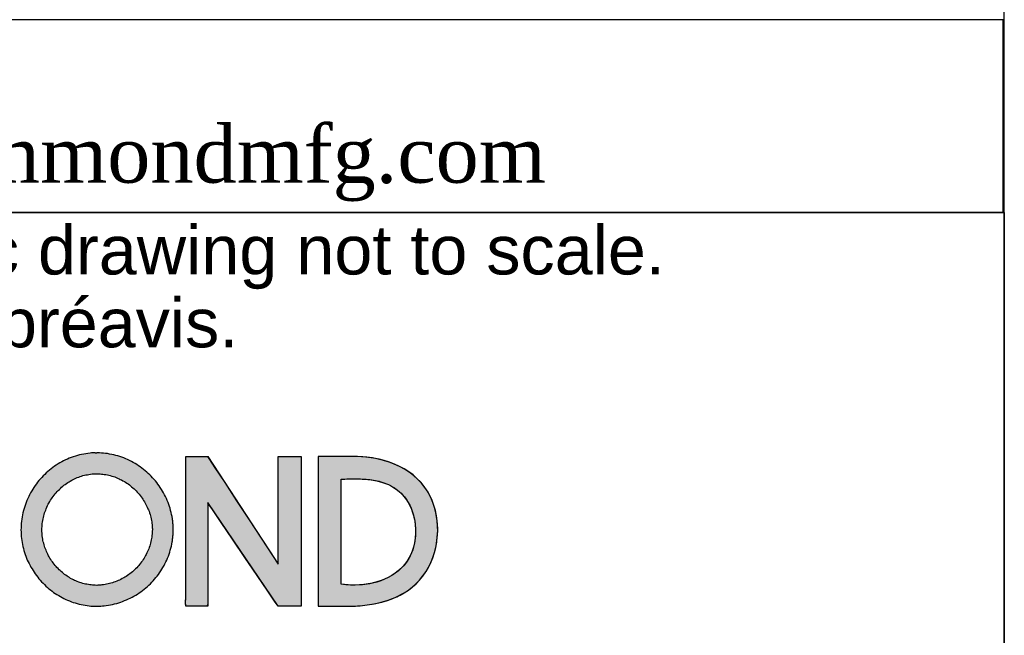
# Model space of a CAD drawing. Header units: inches. Extents: x 0 to 81.2, y 0 to 59.8.
# Tile 9 of 14: x 73.1 to 80, y 5.1 to 9.4. Entities that reach past the tile are written whole.
import ezdxf

# ---------------------------------------------------------------- set-up
doc = ezdxf.new("R2010")
doc.units = ezdxf.units.IN
doc.header["$MEASUREMENT"] = 0
doc.layers.add('Default', color=7, linetype='Continuous')

# ---------------------------------------------------------------- blocks, each defined once
blk = doc.blocks.new('Block1')
at = {"layer": 'Default', "linetype": 'Continuous'}
h = blk.add_hatch(color=7, dxfattribs=at)
edge = h.paths.add_edge_path()
edge.add_spline(control_points=[(2.1778, 1.2201), (2.1771, 1.22), (2.1759, 1.22), (2.1733, 1.2198), (2.1719, 1.2197), (2.1665, 1.2191), (2.1625, 1.2185), (2.1543, 1.2168), (2.1505, 1.2157), (2.1426, 1.2131), (2.139, 1.2116), (2.1316, 1.2081), (2.1281, 1.2062), (2.1212, 1.2019), (2.1179, 1.1996), (2.1115, 1.1946), (2.1085, 1.192), (2.1027, 1.1863), (2.1, 1.1834), (2.0948, 1.1772), (2.0924, 1.1739), (2.088, 1.1672), (2.0859, 1.1637), (2.0822, 1.1565), (2.0805, 1.1528), (2.0776, 1.1451), (2.0763, 1.1413), (2.0742, 1.1333), (2.0734, 1.1294), (2.0722, 1.1211), (2.0719, 1.117), (2.0716, 1.1086), (2.0718, 1.1046), (2.0724, 1.0965), (2.073, 1.0927), (2.0746, 1.0849), (2.0755, 1.0812), (2.0779, 1.0738), (2.0792, 1.0702), (2.0823, 1.0631), (2.0841, 1.0597), (2.0879, 1.053), (2.0899, 1.0498), (2.0944, 1.0435), (2.0968, 1.0405), (2.1018, 1.0348), (2.1045, 1.032), (2.1101, 1.0268), (2.113, 1.0244), (2.1192, 1.0198), (2.1223, 1.0177), (2.1289, 1.0137), (2.1322, 1.012), (2.1393, 1.0087), (2.1428, 1.0073), (2.1502, 1.0048), (2.1538, 1.0038), (2.1616, 1.0021), (2.1653, 1.0015), (2.1708, 1.0009), (2.1723, 1.0008), (2.1754, 1.0006), (2.1771, 1.0005), (2.1831, 1.0006), (2.1845, 1.0006), (2.1874, 1.0009), (2.189, 1.001), (2.1948, 1.0017), (2.1987, 1.0023), (2.2067, 1.0041), (2.2105, 1.0051), (2.2181, 1.0077), (2.2218, 1.0092), (2.229, 1.0126), (2.2325, 1.0144), (2.2393, 1.0185), (2.2425, 1.0207), (2.2488, 1.0255), (2.2518, 1.028), (2.2576, 1.0334), (2.2603, 1.0362), (2.2654, 1.0422), (2.2678, 1.0452), (2.2723, 1.0518), (2.2744, 1.0551), (2.2782, 1.0621), (2.2799, 1.0656), (2.2829, 1.073), (2.2842, 1.0767), (2.2864, 1.0845), (2.2873, 1.0884), (2.2883, 1.0945), (2.2886, 1.0964), (2.289, 1.1001), (2.2892, 1.1019), (2.2895, 1.1048), (2.2895, 1.1058), (2.2896, 1.1077), (2.2896, 1.1086), (2.2896, 1.1112), (2.2896, 1.1118), (2.2896, 1.1131), (2.2895, 1.1139), (2.2893, 1.1165), (2.2892, 1.1182), (2.2888, 1.1218), (2.2886, 1.1237), (2.2876, 1.1299), (2.2868, 1.1337), (2.2847, 1.1416), (2.2835, 1.1453), (2.2806, 1.1528), (2.2789, 1.1564), (2.2752, 1.1635), (2.2732, 1.1669), (2.2688, 1.1735), (2.2665, 1.1767), (2.2614, 1.1828), (2.2588, 1.1857), (2.2531, 1.1912), (2.2501, 1.1938), (2.2439, 1.1988), (2.2407, 1.201), (2.234, 1.2053), (2.2305, 1.2072), (2.2233, 1.2107), (2.2197, 1.2123), (2.2121, 1.215), (2.2084, 1.2161), (2.2004, 1.218), (2.1965, 1.2187), (2.1887, 1.2196), (2.1851, 1.2198), (2.1809, 1.2201), (2.1804, 1.2201), (2.18, 1.2201)], knot_values=[0, 0, 0, 0, 0.006253, 0.006253, 0.012505, 0.012505, 0.030829, 0.030829, 0.048882, 0.048882, 0.066764, 0.066764, 0.084548, 0.084548, 0.102286, 0.102286, 0.120012, 0.120012, 0.137747, 0.137747, 0.15551, 0.15551, 0.173315, 0.173315, 0.191184, 0.191184, 0.20915, 0.20915, 0.227262, 0.227262, 0.245593, 0.245593, 0.263702, 0.263702, 0.281026, 0.281026, 0.298163, 0.298163, 0.315172, 0.315172, 0.332097, 0.332097, 0.348969, 0.348969, 0.365805, 0.365805, 0.382621, 0.382621, 0.39943, 0.39943, 0.41625, 0.41625, 0.433104, 0.433104, 0.450033, 0.450033, 0.467091, 0.467091, 0.484355, 0.484355, 0.491212, 0.491212, 0.49807, 0.49807, 0.505746, 0.505746, 0.513421, 0.513421, 0.531337, 0.531337, 0.549023, 0.549023, 0.566548, 0.566548, 0.583962, 0.583962, 0.601305, 0.601305, 0.618607, 0.618607, 0.635893, 0.635893, 0.65319, 0.65319, 0.67053, 0.67053, 0.687954, 0.687954, 0.705517, 0.705517, 0.72329, 0.72329, 0.732328, 0.732328, 0.741367, 0.741367, 0.744906, 0.744906, 0.748446, 0.748446, 0.750825, 0.750825, 0.753204, 0.753204, 0.762224, 0.762224, 0.771244, 0.771244, 0.789037, 0.789037, 0.806664, 0.806664, 0.824184, 0.824184, 0.841639, 0.841639, 0.859056, 0.859056, 0.876456, 0.876456, 0.893855, 0.893855, 0.91127, 0.91127, 0.928728, 0.928728, 0.946265, 0.946265, 0.963936, 0.963936, 0.981815, 0.981815, 0.998218, 0.998218, 1, 1, 1, 1], degree=3, periodic=0)
edge.add_line((2.18, 1.2201), (2.1778, 1.2201))
edge = h.paths.add_edge_path()
edge.add_spline(control_points=[(2.1787, 1.1901), (2.1777, 1.19), (2.175, 1.1899), (2.171, 1.1894), (2.1669, 1.1888), (2.1623, 1.1879), (2.1584, 1.1868), (2.154, 1.1853), (2.1502, 1.1838), (2.146, 1.1818), (2.1424, 1.1798), (2.1384, 1.1773), (2.1351, 1.175), (2.1313, 1.172), (2.1283, 1.1694), (2.1248, 1.166), (2.1221, 1.163), (2.1189, 1.1593), (2.1165, 1.156), (2.1138, 1.152), (2.1118, 1.1485), (2.1096, 1.1442), (2.1079, 1.1404), (2.1061, 1.1359), (2.1049, 1.132), (2.1036, 1.1274), (2.1028, 1.1233), (2.1021, 1.1185), (2.1018, 1.1144), (2.1016, 1.1096), (2.1018, 1.1055), (2.1021, 1.1008), (2.1027, 1.0969), (2.1036, 1.0925), (2.1046, 1.0887), (2.106, 1.0844), (2.1073, 1.0808), (2.1091, 1.0766), (2.1109, 1.0731), (2.1131, 1.0692), (2.1152, 1.0659), (2.1179, 1.0622), (2.1203, 1.0592), (2.1233, 1.0557), (2.126, 1.053), (2.1294, 1.0499), (2.1323, 1.0474), (2.1359, 1.0447), (2.1391, 1.0426), (2.143, 1.0402), (2.1464, 1.0384), (2.1504, 1.0366), (2.154, 1.0351), (2.1582, 1.0337), (2.1619, 1.0327), (2.1662, 1.0318), (2.1701, 1.0312), (2.174, 1.0307), (2.177, 1.0306), (2.1801, 1.0304), (2.182, 1.0306), (2.1855, 1.0308), (2.1899, 1.0313), (2.1939, 1.0319), (2.1985, 1.033), (2.2024, 1.034), (2.2069, 1.0356), (2.2106, 1.037), (2.2149, 1.039), (2.2184, 1.0409), (2.2224, 1.0433), (2.2257, 1.0456), (2.2295, 1.0484), (2.2325, 1.0509), (2.2359, 1.0542), (2.2386, 1.057), (2.2417, 1.0606), (2.2441, 1.0637), (2.2468, 1.0675), (2.2489, 1.0709), (2.2511, 1.0749), (2.2528, 1.0785), (2.2545, 1.0828), (2.2559, 1.0866), (2.2571, 1.0911), (2.258, 1.095), (2.2588, 1.0997), (2.2592, 1.1038), (2.2595, 1.1071), (2.2596, 1.1086), (2.2596, 1.1102), (2.2596, 1.1109), (2.2596, 1.1119), (2.2593, 1.1149), (2.259, 1.119), (2.2583, 1.1237), (2.2574, 1.1276), (2.2562, 1.1322), (2.255, 1.136), (2.2533, 1.1404), (2.2516, 1.144), (2.2494, 1.1482), (2.2474, 1.1516), (2.2448, 1.1556), (2.2424, 1.1588), (2.2393, 1.1625), (2.2367, 1.1654), (2.2333, 1.1687), (2.2303, 1.1713), (2.2266, 1.1743), (2.2233, 1.1766), (2.2193, 1.1791), (2.2159, 1.181), (2.2117, 1.1831), (2.208, 1.1847), (2.2036, 1.1862), (2.1997, 1.1874), (2.1952, 1.1884), (2.1912, 1.1892), (2.1868, 1.1897), (2.1832, 1.1899), (2.1796, 1.1901), (2.1791, 1.1901), (2.1788, 1.1901), (2.1787, 1.1901)], knot_values=[0, 0, 0, 0, 0.012505, 0.012505, 0.030829, 0.030829, 0.048882, 0.048882, 0.066764, 0.066764, 0.084548, 0.084548, 0.102286, 0.102286, 0.120012, 0.120012, 0.137747, 0.137747, 0.15551, 0.15551, 0.173315, 0.173315, 0.191184, 0.191184, 0.20915, 0.20915, 0.227262, 0.227262, 0.245593, 0.245593, 0.263702, 0.263702, 0.281026, 0.281026, 0.298163, 0.298163, 0.315172, 0.315172, 0.332097, 0.332097, 0.348969, 0.348969, 0.365805, 0.365805, 0.382621, 0.382621, 0.39943, 0.39943, 0.41625, 0.41625, 0.433104, 0.433104, 0.450033, 0.450033, 0.467091, 0.467091, 0.484355, 0.484355, 0.49807, 0.49807, 0.49807, 0.513421, 0.513421, 0.531337, 0.531337, 0.549023, 0.549023, 0.566548, 0.566548, 0.583962, 0.583962, 0.601305, 0.601305, 0.618607, 0.618607, 0.635893, 0.635893, 0.65319, 0.65319, 0.67053, 0.67053, 0.687954, 0.687954, 0.705517, 0.705517, 0.72329, 0.72329, 0.741367, 0.741367, 0.748446, 0.748446, 0.748446, 0.753204, 0.753204, 0.771244, 0.771244, 0.789037, 0.789037, 0.806664, 0.806664, 0.824184, 0.824184, 0.841639, 0.841639, 0.859056, 0.859056, 0.876456, 0.876456, 0.893855, 0.893855, 0.91127, 0.91127, 0.928728, 0.928728, 0.946265, 0.946265, 0.963936, 0.963936, 0.981815, 0.981815, 0.998218, 0.998218, 0.998218, 1, 1, 1, 1], degree=3, periodic=0)
blk.add_hatch(color=7, dxfattribs=at).paths.add_polyline_path([(2.3073, 1.2145), (2.3073, 1.1987), (2.3073, 1.1829), (2.3073, 1.1672), (2.3073, 1.1514), (2.3073, 1.1356), (2.3073, 1.1198), (2.3073, 1.1041), (2.3073, 1.0883), (2.3073, 1.0773), (2.3073, 1.0686), (2.3073, 1.06), (2.3073, 1.0514), (2.3073, 1.0428), (2.3073, 1.0341), (2.3073, 1.0255), (2.3073, 1.0169), (2.3073, 1.011), (2.3073, 1.0101), (2.3072, 1.0087), (2.3072, 1.007), (2.3072, 1.0052), (2.3072, 1.0034), (2.3073, 1.0019), (2.3074, 1.0009), (2.3077, 1.0005), (2.3114, 1.0005), (2.3151, 1.0005), (2.3188, 1.0005), (2.3226, 1.0005), (2.3263, 1.0005), (2.33, 1.0005), (2.3338, 1.0005), (2.3375, 1.0005), (2.3388, 1.0032), (2.3388, 1.016), (2.3388, 1.0364), (2.3388, 1.0614), (2.3388, 1.088), (2.3388, 1.1131), (2.3388, 1.1335), (2.3388, 1.1462), (2.3392, 1.1482), (2.3457, 1.1388), (2.358, 1.1205), (2.3742, 1.0967), (2.3921, 1.0703), (2.4097, 1.0444), (2.4248, 1.0221), (2.4354, 1.0064), (2.4394, 1.0005), (2.4407, 1.0005), (2.4442, 1.0005), (2.4492, 1.0005), (2.455, 1.0005), (2.4609, 1.0005), (2.4662, 1.0005), (2.4702, 1.0005), (2.4723, 1.0005), (2.4725, 1.0044), (2.4725, 1.0228), (2.4725, 1.0522), (2.4725, 1.0883), (2.4725, 1.1267), (2.4725, 1.1628), (2.4725, 1.1922), (2.4725, 1.2106), (2.4723, 1.2145), (2.4702, 1.2145), (2.4662, 1.2145), (2.4609, 1.2145), (2.455, 1.2145), (2.4492, 1.2145), (2.4442, 1.2145), (2.4407, 1.2145), (2.4394, 1.2145), (2.4394, 1.2084), (2.4394, 1.1922), (2.4394, 1.1691), (2.4394, 1.1423), (2.4394, 1.1149), (2.4394, 1.0902), (2.4394, 1.0714), (2.4394, 1.0616), (2.4376, 1.0636), (2.4289, 1.0768), (2.4151, 1.098), (2.3981, 1.1239), (2.3801, 1.1514), (2.3631, 1.1774), (2.3492, 1.1985), (2.3406, 1.2117), (2.3386, 1.2145), (2.3366, 1.2145), (2.3327, 1.2145), (2.3277, 1.2145), (2.3221, 1.2145), (2.3166, 1.2145), (2.3119, 1.2145), (2.3085, 1.2145)])
h = blk.add_hatch(color=7, dxfattribs=at)
h.paths.add_polyline_path([(2.6417, 1.0378), (2.6465, 1.0435), (2.6508, 1.0497), (2.6546, 1.0562), (2.6579, 1.063), (2.6608, 1.07), (2.6631, 1.0772), (2.665, 1.0845), (2.6664, 1.092), (2.6673, 1.0996), (2.6678, 1.1072), (2.6677, 1.1149), (2.6671, 1.1225), (2.666, 1.13), (2.6645, 1.1374), (2.6624, 1.1446), (2.6599, 1.1517), (2.6567, 1.1587), (2.6528, 1.1656), (2.6484, 1.172), (2.6436, 1.1779), (2.6382, 1.1833), (2.6325, 1.1883), (2.6263, 1.1928), (2.6198, 1.1969), (2.6131, 1.2006), (2.6061, 1.2038), (2.5988, 1.2065), (2.5914, 1.2089), (2.5839, 1.2108), (2.5762, 1.2123), (2.5686, 1.2134), (2.5609, 1.2141), (2.5532, 1.2145), (2.5504, 1.2145), (2.5491, 1.2145), (2.5469, 1.2145), (2.5439, 1.2145), (2.5403, 1.2145), (2.5361, 1.2145), (2.5316, 1.2145), (2.5268, 1.2145), (2.522, 1.2145), (2.5172, 1.2145), (2.5126, 1.2145), (2.5083, 1.2145), (2.5044, 1.2145), (2.5012, 1.2145), (2.4987, 1.2145), (2.4971, 1.2145), (2.4966, 1.2145), (2.4966, 1.2123), (2.4966, 1.206), (2.4966, 1.1962), (2.4966, 1.1834), (2.4966, 1.1683), (2.4966, 1.1513), (2.4966, 1.133), (2.4966, 1.1139), (2.4966, 1.0947), (2.4966, 1.0758), (2.4966, 1.0579), (2.4966, 1.0415), (2.4966, 1.027), (2.4966, 1.0152), (2.4966, 1.0065), (2.4966, 1.0015), (2.4966, 1.0005), (2.4974, 1.0005), (2.4989, 1.0005), (2.501, 1.0005), (2.5037, 1.0005), (2.5069, 1.0005), (2.5103, 1.0005), (2.514, 1.0005), (2.5178, 1.0005), (2.5216, 1.0005), (2.5253, 1.0005), (2.5288, 1.0005), (2.5319, 1.0005), (2.5347, 1.0005), (2.5368, 1.0005), (2.5383, 1.0005), (2.539, 1.0005), (2.5435, 1.0006), (2.5502, 1.0008), (2.557, 1.0012), (2.5637, 1.0019), (2.5705, 1.0028), (2.5771, 1.004), (2.5838, 1.0054), (2.5903, 1.0071), (2.5968, 1.0091), (2.6031, 1.0114), (2.6092, 1.0141), (2.6152, 1.0171), (2.621, 1.0204), (2.6265, 1.0242), (2.6319, 1.0283), (2.6369, 1.0328)])
h.paths.add_polyline_path([(2.5296, 1.1825), (2.5296, 1.1818), (2.5296, 1.1798), (2.5296, 1.1765), (2.5296, 1.1722), (2.5296, 1.1668), (2.5296, 1.1607), (2.5296, 1.1537), (2.5296, 1.1461), (2.5296, 1.138), (2.5296, 1.1295), (2.5296, 1.1207), (2.5296, 1.1118), (2.5296, 1.1027), (2.5296, 1.0938), (2.5296, 1.085), (2.5296, 1.0765), (2.5296, 1.0684), (2.5296, 1.0608), (2.5296, 1.0539), (2.5296, 1.0477), (2.5296, 1.0423), (2.5296, 1.038), (2.5296, 1.0348), (2.5296, 1.0327), (2.5296, 1.032), (2.5363, 1.0313), (2.5429, 1.0309), (2.5494, 1.0308), (2.5559, 1.031), (2.5623, 1.0315), (2.5685, 1.0324), (2.5746, 1.0336), (2.5806, 1.0351), (2.5863, 1.037), (2.5919, 1.0392), (2.5972, 1.0417), (2.6023, 1.0445), (2.6071, 1.0477), (2.6116, 1.0512), (2.6158, 1.0551), (2.6197, 1.0592), (2.6232, 1.0638), (2.6263, 1.0686), (2.6291, 1.0738), (2.6314, 1.0793), (2.6333, 1.0852), (2.6347, 1.0914), (2.6356, 1.098), (2.636, 1.1049), (2.636, 1.1122), (2.6357, 1.1153), (2.6354, 1.1185), (2.635, 1.1216), (2.6345, 1.1247), (2.6338, 1.1278), (2.6331, 1.1308), (2.6322, 1.1337), (2.6312, 1.1367), (2.6302, 1.1395), (2.629, 1.1423), (2.6277, 1.1451), (2.6263, 1.1477), (2.6247, 1.1503), (2.6231, 1.1529), (2.6213, 1.1553), (2.6194, 1.1577), (2.6175, 1.1599), (2.6154, 1.1621), (2.6131, 1.1642), (2.6108, 1.1662), (2.6083, 1.1681), (2.6058, 1.1699), (2.6031, 1.1715), (2.6003, 1.1731), (2.5973, 1.1745), (2.5947, 1.1757), (2.592, 1.1767), (2.5894, 1.1776), (2.5867, 1.1785), (2.5841, 1.1792), (2.5814, 1.1799), (2.5788, 1.1804), (2.5761, 1.1809), (2.5734, 1.1813), (2.5707, 1.1817), (2.568, 1.182), (2.5653, 1.1822), (2.5626, 1.1824), (2.5599, 1.1825), (2.5572, 1.1826), (2.5545, 1.1826), (2.5518, 1.1827), (2.549, 1.1827), (2.5463, 1.1827), (2.5435, 1.1826), (2.5408, 1.1826), (2.538, 1.1826), (2.5352, 1.1825), (2.5324, 1.1825)])
at = {"layer": 'Default', "color": 7, "linetype": 'Continuous'}
blk.add_line((2.1778, 1.2201), (2.18, 1.2201), dxfattribs=at)
for points in [[(2.3073, 1.2145), (2.3085, 1.2145), (2.3119, 1.2145), (2.3166, 1.2145), (2.3221, 1.2145), (2.3277, 1.2145), (2.3327, 1.2145), (2.3366, 1.2145), (2.3386, 1.2145), (2.3406, 1.2117), (2.3492, 1.1985), (2.3631, 1.1774), (2.3801, 1.1514), (2.3981, 1.1239), (2.4151, 1.098), (2.4289, 1.0768), (2.4376, 1.0636), (2.4394, 1.0616), (2.4394, 1.0714), (2.4394, 1.0902), (2.4394, 1.1149), (2.4394, 1.1423), (2.4394, 1.1691), (2.4394, 1.1922), (2.4394, 1.2084), (2.4394, 1.2145), (2.4407, 1.2145), (2.4442, 1.2145), (2.4492, 1.2145), (2.455, 1.2145), (2.4609, 1.2145), (2.4662, 1.2145), (2.4702, 1.2145), (2.4723, 1.2145), (2.4725, 1.2106), (2.4725, 1.1922), (2.4725, 1.1628), (2.4725, 1.1267), (2.4725, 1.0883), (2.4725, 1.0522), (2.4725, 1.0228), (2.4725, 1.0044), (2.4723, 1.0005), (2.4702, 1.0005), (2.4662, 1.0005), (2.4609, 1.0005), (2.455, 1.0005), (2.4492, 1.0005), (2.4442, 1.0005), (2.4407, 1.0005), (2.4394, 1.0005), (2.4354, 1.0064), (2.4248, 1.0221), (2.4097, 1.0444), (2.3921, 1.0703), (2.3742, 1.0967), (2.358, 1.1205), (2.3457, 1.1388), (2.3392, 1.1482), (2.3388, 1.1462), (2.3388, 1.1335), (2.3388, 1.1131), (2.3388, 1.088), (2.3388, 1.0614), (2.3388, 1.0364), (2.3388, 1.016), (2.3388, 1.0032), (2.3375, 1.0005), (2.3338, 1.0005), (2.33, 1.0005), (2.3263, 1.0005), (2.3226, 1.0005), (2.3188, 1.0005), (2.3151, 1.0005), (2.3114, 1.0005), (2.3077, 1.0005), (2.3074, 1.0009), (2.3073, 1.0019), (2.3072, 1.0034), (2.3072, 1.0052), (2.3072, 1.007), (2.3072, 1.0087), (2.3073, 1.0101), (2.3073, 1.011), (2.3073, 1.0169), (2.3073, 1.0255), (2.3073, 1.0341), (2.3073, 1.0428), (2.3073, 1.0514), (2.3073, 1.06), (2.3073, 1.0686), (2.3073, 1.0773), (2.3073, 1.0883), (2.3073, 1.1041), (2.3073, 1.1198), (2.3073, 1.1356), (2.3073, 1.1514), (2.3073, 1.1672), (2.3073, 1.1829), (2.3073, 1.1987), (2.3073, 1.2145)], [(2.6417, 1.0378), (2.6465, 1.0435), (2.6508, 1.0497), (2.6546, 1.0562), (2.6579, 1.063), (2.6608, 1.07), (2.6631, 1.0772), (2.665, 1.0845), (2.6664, 1.092), (2.6673, 1.0996), (2.6678, 1.1072), (2.6677, 1.1149), (2.6671, 1.1225), (2.666, 1.13), (2.6645, 1.1374), (2.6624, 1.1446), (2.6599, 1.1517), (2.6567, 1.1587), (2.6528, 1.1656), (2.6484, 1.172), (2.6436, 1.1779), (2.6382, 1.1833), (2.6325, 1.1883), (2.6263, 1.1928), (2.6198, 1.1969), (2.6131, 1.2006), (2.6061, 1.2038), (2.5988, 1.2065), (2.5914, 1.2089), (2.5839, 1.2108), (2.5762, 1.2123), (2.5686, 1.2134), (2.5609, 1.2141), (2.5532, 1.2145), (2.5504, 1.2145), (2.5491, 1.2145), (2.5469, 1.2145), (2.5439, 1.2145), (2.5403, 1.2145), (2.5361, 1.2145), (2.5316, 1.2145), (2.5268, 1.2145), (2.522, 1.2145), (2.5172, 1.2145), (2.5126, 1.2145), (2.5083, 1.2145), (2.5044, 1.2145), (2.5012, 1.2145), (2.4987, 1.2145), (2.4971, 1.2145), (2.4966, 1.2145), (2.4966, 1.2123), (2.4966, 1.206), (2.4966, 1.1962), (2.4966, 1.1834), (2.4966, 1.1683), (2.4966, 1.1513), (2.4966, 1.133), (2.4966, 1.1139), (2.4966, 1.0947), (2.4966, 1.0758), (2.4966, 1.0579), (2.4966, 1.0415), (2.4966, 1.027), (2.4966, 1.0152), (2.4966, 1.0065), (2.4966, 1.0015), (2.4966, 1.0005), (2.4974, 1.0005), (2.4989, 1.0005), (2.501, 1.0005), (2.5037, 1.0005), (2.5069, 1.0005), (2.5103, 1.0005), (2.514, 1.0005), (2.5178, 1.0005), (2.5216, 1.0005), (2.5253, 1.0005), (2.5288, 1.0005), (2.5319, 1.0005), (2.5347, 1.0005), (2.5368, 1.0005), (2.5383, 1.0005), (2.539, 1.0005), (2.5435, 1.0006), (2.5502, 1.0008), (2.557, 1.0012), (2.5637, 1.0019), (2.5705, 1.0028), (2.5771, 1.004), (2.5838, 1.0054), (2.5903, 1.0071), (2.5968, 1.0091), (2.6031, 1.0114), (2.6092, 1.0141), (2.6152, 1.0171), (2.621, 1.0204), (2.6265, 1.0242), (2.6319, 1.0283), (2.6369, 1.0328), (2.6417, 1.0378)], [(2.5296, 1.1825), (2.5324, 1.1825), (2.5352, 1.1825), (2.538, 1.1826), (2.5408, 1.1826), (2.5435, 1.1826), (2.5463, 1.1827), (2.549, 1.1827), (2.5518, 1.1827), (2.5545, 1.1826), (2.5572, 1.1826), (2.5599, 1.1825), (2.5626, 1.1824), (2.5653, 1.1822), (2.568, 1.182), (2.5707, 1.1817), (2.5734, 1.1813), (2.5761, 1.1809), (2.5788, 1.1804), (2.5814, 1.1799), (2.5841, 1.1792), (2.5867, 1.1785), (2.5894, 1.1776), (2.592, 1.1767), (2.5947, 1.1757), (2.5973, 1.1745), (2.6003, 1.1731), (2.6031, 1.1715), (2.6058, 1.1699), (2.6083, 1.1681), (2.6108, 1.1662), (2.6131, 1.1642), (2.6154, 1.1621), (2.6175, 1.1599), (2.6194, 1.1577), (2.6213, 1.1553), (2.6231, 1.1529), (2.6247, 1.1503), (2.6263, 1.1477), (2.6277, 1.1451), (2.629, 1.1423), (2.6302, 1.1395), (2.6312, 1.1367), (2.6322, 1.1337), (2.6331, 1.1308), (2.6338, 1.1278), (2.6345, 1.1247), (2.635, 1.1216), (2.6354, 1.1185), (2.6357, 1.1153), (2.636, 1.1122), (2.636, 1.1049), (2.6356, 1.098), (2.6347, 1.0914), (2.6333, 1.0852), (2.6314, 1.0793), (2.6291, 1.0738), (2.6263, 1.0686), (2.6232, 1.0638), (2.6197, 1.0592), (2.6158, 1.0551), (2.6116, 1.0512), (2.6071, 1.0477), (2.6023, 1.0445), (2.5972, 1.0417), (2.5919, 1.0392), (2.5863, 1.037), (2.5806, 1.0351), (2.5746, 1.0336), (2.5685, 1.0324), (2.5623, 1.0315), (2.5559, 1.031), (2.5494, 1.0308), (2.5429, 1.0309), (2.5363, 1.0313), (2.5296, 1.032), (2.5296, 1.0327), (2.5296, 1.0348), (2.5296, 1.038), (2.5296, 1.0423), (2.5296, 1.0477), (2.5296, 1.0539), (2.5296, 1.0608), (2.5296, 1.0684), (2.5296, 1.0765), (2.5296, 1.085), (2.5296, 1.0938), (2.5296, 1.1027), (2.5296, 1.1118), (2.5296, 1.1207), (2.5296, 1.1295), (2.5296, 1.138), (2.5296, 1.1461), (2.5296, 1.1537), (2.5296, 1.1607), (2.5296, 1.1668), (2.5296, 1.1722), (2.5296, 1.1765), (2.5296, 1.1798), (2.5296, 1.1818), (2.5296, 1.1825)]]:
    blk.add_lwpolyline(points, close=True, dxfattribs=at)
for points, knots in [([(2.1778, 1.2201), (2.1771, 1.22), (2.1759, 1.22), (2.1733, 1.2198), (2.1719, 1.2197), (2.1665, 1.2191), (2.1625, 1.2185), (2.1543, 1.2168), (2.1505, 1.2157), (2.1426, 1.2131), (2.139, 1.2116), (2.1316, 1.2081), (2.1281, 1.2062), (2.1212, 1.2019), (2.1179, 1.1996), (2.1115, 1.1946), (2.1085, 1.192), (2.1027, 1.1863), (2.1, 1.1834), (2.0948, 1.1772), (2.0924, 1.1739), (2.088, 1.1672), (2.0859, 1.1637), (2.0822, 1.1565), (2.0805, 1.1528), (2.0776, 1.1451), (2.0763, 1.1413), (2.0742, 1.1333), (2.0734, 1.1294), (2.0722, 1.1211), (2.0719, 1.117), (2.0716, 1.1086), (2.0718, 1.1046), (2.0724, 1.0965), (2.073, 1.0927), (2.0746, 1.0849), (2.0755, 1.0812), (2.0779, 1.0738), (2.0792, 1.0702), (2.0823, 1.0631), (2.0841, 1.0597), (2.0879, 1.053), (2.0899, 1.0498), (2.0944, 1.0435), (2.0968, 1.0405), (2.1018, 1.0348), (2.1045, 1.032), (2.1101, 1.0268), (2.113, 1.0244), (2.1192, 1.0198), (2.1223, 1.0177), (2.1289, 1.0137), (2.1322, 1.012), (2.1393, 1.0087), (2.1428, 1.0073), (2.1502, 1.0048), (2.1538, 1.0038), (2.1616, 1.0021), (2.1653, 1.0015), (2.1708, 1.0009), (2.1723, 1.0008), (2.1754, 1.0006), (2.1771, 1.0005), (2.1831, 1.0006), (2.1845, 1.0006), (2.1874, 1.0009), (2.189, 1.001), (2.1948, 1.0017), (2.1987, 1.0023), (2.2067, 1.0041), (2.2105, 1.0051), (2.2181, 1.0077), (2.2218, 1.0092), (2.229, 1.0126), (2.2325, 1.0144), (2.2393, 1.0185), (2.2425, 1.0207), (2.2488, 1.0255), (2.2518, 1.028), (2.2576, 1.0334), (2.2603, 1.0362), (2.2654, 1.0422), (2.2678, 1.0452), (2.2723, 1.0518), (2.2744, 1.0551), (2.2782, 1.0621), (2.2799, 1.0656), (2.2829, 1.073), (2.2842, 1.0767), (2.2864, 1.0845), (2.2873, 1.0884), (2.2883, 1.0945), (2.2886, 1.0964), (2.289, 1.1001), (2.2892, 1.1019), (2.2895, 1.1048), (2.2895, 1.1058), (2.2896, 1.1077), (2.2896, 1.1086), (2.2896, 1.1112), (2.2896, 1.1118), (2.2896, 1.1131), (2.2895, 1.1139), (2.2893, 1.1165), (2.2892, 1.1182), (2.2888, 1.1218), (2.2886, 1.1237), (2.2876, 1.1299), (2.2868, 1.1337), (2.2847, 1.1416), (2.2835, 1.1453), (2.2806, 1.1528), (2.2789, 1.1564), (2.2752, 1.1635), (2.2732, 1.1669), (2.2688, 1.1735), (2.2665, 1.1767), (2.2614, 1.1828), (2.2588, 1.1857), (2.2531, 1.1912), (2.2501, 1.1938), (2.2439, 1.1988), (2.2407, 1.201), (2.234, 1.2053), (2.2305, 1.2072), (2.2233, 1.2107), (2.2197, 1.2123), (2.2121, 1.215), (2.2084, 1.2161), (2.2004, 1.218), (2.1965, 1.2187), (2.1887, 1.2196), (2.1851, 1.2198), (2.1809, 1.2201), (2.1804, 1.2201), (2.18, 1.2201)], [0, 0, 0, 0, 0.006253, 0.006253, 0.012505, 0.012505, 0.030829, 0.030829, 0.048882, 0.048882, 0.066764, 0.066764, 0.084548, 0.084548, 0.102286, 0.102286, 0.120012, 0.120012, 0.137747, 0.137747, 0.15551, 0.15551, 0.173315, 0.173315, 0.191184, 0.191184, 0.20915, 0.20915, 0.227262, 0.227262, 0.245593, 0.245593, 0.263702, 0.263702, 0.281026, 0.281026, 0.298163, 0.298163, 0.315172, 0.315172, 0.332097, 0.332097, 0.348969, 0.348969, 0.365805, 0.365805, 0.382621, 0.382621, 0.39943, 0.39943, 0.41625, 0.41625, 0.433104, 0.433104, 0.450033, 0.450033, 0.467091, 0.467091, 0.484355, 0.484355, 0.491212, 0.491212, 0.49807, 0.49807, 0.505746, 0.505746, 0.513421, 0.513421, 0.531337, 0.531337, 0.549023, 0.549023, 0.566548, 0.566548, 0.583962, 0.583962, 0.601305, 0.601305, 0.618607, 0.618607, 0.635893, 0.635893, 0.65319, 0.65319, 0.67053, 0.67053, 0.687954, 0.687954, 0.705517, 0.705517, 0.72329, 0.72329, 0.732328, 0.732328, 0.741367, 0.741367, 0.744906, 0.744906, 0.748446, 0.748446, 0.750825, 0.750825, 0.753204, 0.753204, 0.762224, 0.762224, 0.771244, 0.771244, 0.789037, 0.789037, 0.806664, 0.806664, 0.824184, 0.824184, 0.841639, 0.841639, 0.859056, 0.859056, 0.876456, 0.876456, 0.893855, 0.893855, 0.91127, 0.91127, 0.928728, 0.928728, 0.946265, 0.946265, 0.963936, 0.963936, 0.981815, 0.981815, 0.998218, 0.998218, 1, 1, 1, 1]), ([(2.3388, 1.0005), (2.3284, 1.0005), (2.318, 1.0005), (2.3077, 1.0005), (2.3069, 1.0005), (2.3073, 1.0101), (2.3073, 1.0111), (2.3073, 1.0351), (2.3073, 1.0591), (2.3073, 1.083), (2.3073, 1.1268), (2.3073, 1.1707), (2.3073, 1.2145)], [0, 0, 0, 0, 0.25, 0.25, 0.25, 0.5, 0.5, 0.5, 0.75, 0.75, 0.75, 1, 1, 1, 1]), ([(2.6417, 1.0378), (2.6695, 1.0689), (2.6754, 1.1186), (2.6579, 1.1563), (2.639, 1.1968), (2.593, 1.2145), (2.5506, 1.2145)], [0, 0, 0, 0, 0.5, 0.5, 0.5, 1, 1, 1, 1]), ([(2.1787, 1.1901), (2.1777, 1.19), (2.175, 1.1899), (2.171, 1.1894), (2.1669, 1.1888), (2.1623, 1.1879), (2.1584, 1.1868), (2.154, 1.1853), (2.1502, 1.1838), (2.146, 1.1818), (2.1424, 1.1798), (2.1384, 1.1773), (2.1351, 1.175), (2.1313, 1.172), (2.1283, 1.1694), (2.1248, 1.166), (2.1221, 1.163), (2.1189, 1.1593), (2.1165, 1.156), (2.1138, 1.152), (2.1118, 1.1485), (2.1096, 1.1442), (2.1079, 1.1404), (2.1061, 1.1359), (2.1049, 1.132), (2.1036, 1.1274), (2.1028, 1.1233), (2.1021, 1.1185), (2.1018, 1.1144), (2.1016, 1.1096), (2.1018, 1.1055), (2.1021, 1.1008), (2.1027, 1.0969), (2.1036, 1.0925), (2.1046, 1.0887), (2.106, 1.0844), (2.1073, 1.0808), (2.1091, 1.0766), (2.1109, 1.0731), (2.1131, 1.0692), (2.1152, 1.0659), (2.1179, 1.0622), (2.1203, 1.0592), (2.1233, 1.0557), (2.126, 1.053), (2.1294, 1.0499), (2.1323, 1.0474), (2.1359, 1.0447), (2.1391, 1.0426), (2.143, 1.0402), (2.1464, 1.0384), (2.1504, 1.0366), (2.154, 1.0351), (2.1582, 1.0337), (2.1619, 1.0327), (2.1662, 1.0318), (2.1701, 1.0312), (2.174, 1.0307), (2.177, 1.0306), (2.1801, 1.0304), (2.182, 1.0306), (2.1855, 1.0308), (2.1899, 1.0313), (2.1939, 1.0319), (2.1985, 1.033), (2.2024, 1.034), (2.2069, 1.0356), (2.2106, 1.037), (2.2149, 1.039), (2.2184, 1.0409), (2.2224, 1.0433), (2.2257, 1.0456), (2.2295, 1.0484), (2.2325, 1.0509), (2.2359, 1.0542), (2.2386, 1.057), (2.2417, 1.0606), (2.2441, 1.0637), (2.2468, 1.0675), (2.2489, 1.0709), (2.2511, 1.0749), (2.2528, 1.0785), (2.2545, 1.0828), (2.2559, 1.0866), (2.2571, 1.0911), (2.258, 1.095), (2.2588, 1.0997), (2.2592, 1.1038), (2.2595, 1.1071), (2.2596, 1.1086), (2.2596, 1.1102), (2.2596, 1.1109), (2.2596, 1.1119), (2.2593, 1.1149), (2.259, 1.119), (2.2583, 1.1237), (2.2574, 1.1276), (2.2562, 1.1322), (2.255, 1.136), (2.2533, 1.1404), (2.2516, 1.144), (2.2494, 1.1482), (2.2474, 1.1516), (2.2448, 1.1556), (2.2424, 1.1588), (2.2393, 1.1625), (2.2367, 1.1654), (2.2333, 1.1687), (2.2303, 1.1713), (2.2266, 1.1743), (2.2233, 1.1766), (2.2193, 1.1791), (2.2159, 1.181), (2.2117, 1.1831), (2.208, 1.1847), (2.2036, 1.1862), (2.1997, 1.1874), (2.1952, 1.1884), (2.1912, 1.1892), (2.1868, 1.1897), (2.1832, 1.1899), (2.1796, 1.1901), (2.1791, 1.1901), (2.1788, 1.1901), (2.1787, 1.1901)], [0, 0, 0, 0, 0.012505, 0.012505, 0.030829, 0.030829, 0.048882, 0.048882, 0.066764, 0.066764, 0.084548, 0.084548, 0.102286, 0.102286, 0.120012, 0.120012, 0.137747, 0.137747, 0.15551, 0.15551, 0.173315, 0.173315, 0.191184, 0.191184, 0.20915, 0.20915, 0.227262, 0.227262, 0.245593, 0.245593, 0.263702, 0.263702, 0.281026, 0.281026, 0.298163, 0.298163, 0.315172, 0.315172, 0.332097, 0.332097, 0.348969, 0.348969, 0.365805, 0.365805, 0.382621, 0.382621, 0.39943, 0.39943, 0.41625, 0.41625, 0.433104, 0.433104, 0.450033, 0.450033, 0.467091, 0.467091, 0.484355, 0.484355, 0.49807, 0.49807, 0.49807, 0.513421, 0.513421, 0.531337, 0.531337, 0.549023, 0.549023, 0.566548, 0.566548, 0.583962, 0.583962, 0.601305, 0.601305, 0.618607, 0.618607, 0.635893, 0.635893, 0.65319, 0.65319, 0.67053, 0.67053, 0.687954, 0.687954, 0.705517, 0.705517, 0.72329, 0.72329, 0.741367, 0.741367, 0.748446, 0.748446, 0.748446, 0.753204, 0.753204, 0.771244, 0.771244, 0.789037, 0.789037, 0.806664, 0.806664, 0.824184, 0.824184, 0.841639, 0.841639, 0.859056, 0.859056, 0.876456, 0.876456, 0.893855, 0.893855, 0.91127, 0.91127, 0.928728, 0.928728, 0.946265, 0.946265, 0.963936, 0.963936, 0.981815, 0.981815, 0.998218, 0.998218, 0.998218, 1, 1, 1, 1]), ([(2.5296, 1.1825), (2.553, 1.1825), (2.5754, 1.1846), (2.5973, 1.1745), (2.6223, 1.1631), (2.6347, 1.1388), (2.636, 1.1122), (2.639, 1.0503), (2.5851, 1.0245), (2.5296, 1.032)], [0, 0, 0, 0, 0.333333, 0.333333, 0.333333, 0.666667, 0.666667, 0.666667, 1, 1, 1, 1])]:
    blk.add_open_spline(points, degree=3, knots=knots, dxfattribs=at)
for points in [[(2.3073, 1.2145), (2.3073, 1.2145), (2.3388, 1.2145), (2.3388, 1.2145)], [(2.3388, 1.2145), (2.3388, 1.2145), (2.4394, 1.0608), (2.4394, 1.0608)], [(2.4394, 1.0608), (2.4394, 1.0608), (2.4394, 1.2145), (2.4394, 1.2145)], [(2.4394, 1.2145), (2.4394, 1.2145), (2.4725, 1.2145), (2.4725, 1.2145)], [(2.4725, 1.2145), (2.4725, 1.2145), (2.4725, 1.0005), (2.4725, 1.0005)], [(2.5506, 1.2145), (2.5506, 1.2145), (2.4966, 1.2145), (2.4966, 1.2145)], [(2.4966, 1.2145), (2.4966, 1.2145), (2.4966, 1.0005), (2.4966, 1.0005)], [(2.5296, 1.032), (2.5296, 1.032), (2.5296, 1.1825), (2.5296, 1.1825)], [(2.4394, 1.0005), (2.4394, 1.0005), (2.3388, 1.1489), (2.3388, 1.1489)], [(2.3388, 1.1489), (2.3388, 1.1489), (2.3388, 1.0005), (2.3388, 1.0005)], [(2.5391, 1.0005), (2.5761, 1.0005), (2.616, 1.0091), (2.6417, 1.0378)], [(2.4725, 1.0005), (2.4725, 1.0005), (2.4394, 1.0005), (2.4394, 1.0005)], [(2.4966, 1.0005), (2.4966, 1.0005), (2.5391, 1.0005), (2.5391, 1.0005)]]:
    blk.add_open_spline(points, degree=3, dxfattribs=at)
blk = doc.blocks.new('Block13')
at = {"layer": 'Default', "color": 7, "linetype": 'Continuous'}
for p, q in [((0, 1.6479), (3.5155, 1.6479)), ((3.5155, 1.6479), (3.5155, 0))]:
    blk.add_line(p, q, dxfattribs=at)
at = {"layer": 'Default', "color": 7}
blk.add_blockref('Block1', (0.0371, 0.0841), dxfattribs=at)
at = {"layer": 'Default', "char_height": 0.07, "attachment_point": 1}
for s, insert, width in [('{\\fArial|b0||i0||c0|p34;\\C7;\\H7.e-002;\\W1.;\\T1.;Data subject to change without notice. Isometric drawing not to scale.}', (0.0298, 1.6292), 3.486391), ('{\\fArial|b0||i0||c0|p34;\\C7;\\H7.e-002;\\W1.;\\T1.;Les données sont sujettes à changement sans préavis.}', (0.0334, 1.525), 3.235631)]:
    blk.add_mtext(s, dxfattribs=dict(at, insert=insert, width=width))
blk = doc.blocks.new('Block11')
at = {"layer": 'Default', "color": 7}
blk.add_blockref('Block13', (0, 0), dxfattribs=at)
blk = doc.blocks.new('Block10')
at = {"layer": 'Default', "color": 7}
blk.add_blockref('Block11', (0, 0), dxfattribs=at)
blk = doc.blocks.new('Block2')
at = {"layer": 'Default', "color": 7, "xscale": 15, "yscale": 15, "zscale": 15}
blk.add_blockref('Block10', (-52.744, 0), dxfattribs=at)
blk = doc.blocks.new('Block222')
at = {"layer": 'Default', "color": 7}
blk.add_blockref('Block2', (106.578, -49.503), dxfattribs=at)

msp = doc.modelspace()

# ---------------------------------------------------------------- linework, layer by layer
at = {"layer": 'Default', "color": 7, "linetype": 'Continuous'}
msp.add_line((80, 0), (80, 59.7829), dxfattribs=at)
msp.add_lwpolyline([(62.8639, 9.3776), (62.8639, 8.0367), (79.9938, 8.0367), (79.9938, 9.3776), (62.8639, 9.3776)], dxfattribs=at)

# ---------------------------------------------------------------- block references
at = {"layer": 'Default', "color": 7, "xscale": 0.325, "yscale": 0.325, "zscale": 0.325}
msp.add_blockref('Block222', (45.3678, 16.0888), dxfattribs=at)

# ---------------------------------------------------------------- texts
at = {"layer": 'Default', "insert": (62.8639, 8.7072), "char_height": 0.3985, "width": 17.301133, "attachment_point": 4}
msp.add_mtext('{\\fTimes New Roman|b0||i0||c0|p34;\\C7;\\H0.3985;\\W1.; Pour tous les détails sur nos produits, \\P}{\\fTimes New Roman|b0||i0||c0|p34;\\C7;\\H0.3985;\\W1.; svp veuillez consulter notre site www.hammondmfg.com                      }', dxfattribs=at)

doc.saveas('drawing.dxf')
